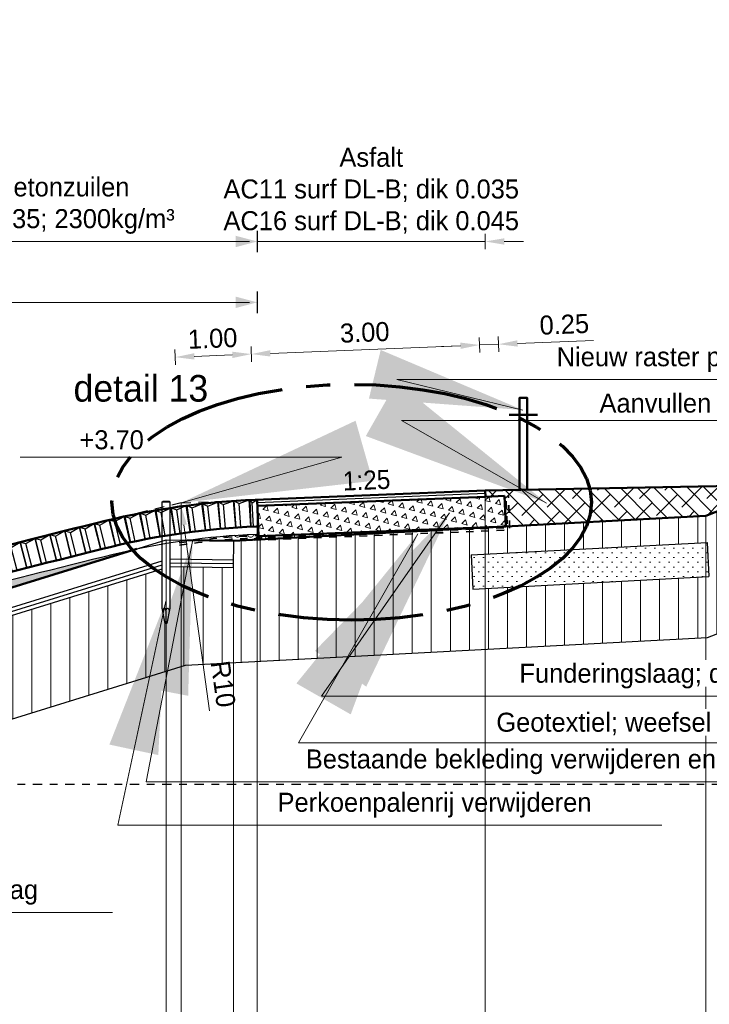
# Model space of a CAD drawing. Header units: metres. Extents: x 132 to 905, y -50 to 63.
# Tile 66 of 86: x 742 to 751, y -42 to -29. Entities that reach past the tile are written whole.
import ezdxf
from ezdxf.enums import TextEntityAlignment as Align

# ---------------------------------------------------------------- set-up
doc = ezdxf.new("R2010")
doc.units = ezdxf.units.M
doc.header["$LTSCALE"] = 0.1
for name, pattern in [('CENTER2', [28.574999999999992, 19.05, -3.174999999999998, 3.174999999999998, -3.174999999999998]), ('geotextiel', [0.2, -0.1, 0.1]), ('HIDDEN', [9.524999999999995, 6.349999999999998, -3.174999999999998]), ('NAP', [20, 12.5, -2.5, 2.5, -2.5])]:
    doc.linetypes.add(name, pattern=pattern)
for name, color, linetype, lineweight in [('DP-BS-arcering_klei', 253, 'Continuous', 0), ('DP-BS-arcering_zand', 251, 'Continuous', 0), ('DP-BS-basalt 025', 253, 'basalt25', 13), ('DP-BS-Matenbalk_verlenglijnen', 253, 'Continuous', 0), ('DP-BS-profiel', 2, 'Continuous', 25), ('DP-NAP-lijn', 6, 'NAP', 25), ('DP-NW-arcering_betonzuilen', 6, 'Continuous', 25), ('DP-NW-arcering_funderingslaag', 211, 'Continuous', 13), ('DP-NW-arcering_klei', 1, 'Continuous', 18), ('DP-NW-arcering_waterremmende_onderlaag', 7, 'Continuous', 18), ('DP-NW-Geotextiel', 3, 'geotextiel', 35), ('DP-NW-Geotextiel_detail', 150, 'geotextiel', 35), ('DP-NW-Matenbalk_verlenglijnen', 135, 'Continuous', 0), ('DP-NW-Profiel', 4, 'Continuous', 50), ('DP-NW-Uitvullaag', 1, 'Uitvullaag', 18), ('DP-Waterlijn_tekst', 7, 'Continuous', 35), ('maatvoering-lin', 7, 'Continuous', 20), ('Plts-Detail', 5, 'CENTER2', 70), ('TL-2.5mm Tekst', 7, 'Continuous', 25)]:
    doc.layers.add(name, color=color, linetype=linetype, lineweight=lineweight)
for name, color, linetype in [('DP-BS-SCHEIDINGSLIJN-TALUDBEKL', 255, 'Continuous'), ('DP-BS-TUSSENBERM', 1, 'Continuous'), ('DP-Matenbalk_bestaandehoogten', 6, 'Continuous'), ('DP-NW-Maatvoering', 7, 'Continuous')]:
    doc.layers.add(name, color=color, linetype=linetype)
doc.layers.add('DP-NW-arcrand', color=142, linetype='Continuous', plot=False)
doc.styles.add('GM25mm', font='StagCAD.ttf', dxfattribs={"width": 0.96, "height": 2.5})
doc.styles.add('Ontwnota-dwp-Bruinissepolder tot Grevelingendam$0$StagCAD', font='StagCAD.ttf')
doc.styles.add('StagCAD', font='StagCAD.ttf')
doc.linetypes.add('basalt25', pattern='A,0,-0.25,[57,BASALT25.shx,S=0.004,R=0,X=0,Y=0],-0.25', length=0.5)
doc.linetypes.add('Uitvullaag', pattern='A,0,-0.005,[191,UITVULLAAG.shx,S=0.006999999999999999,R=0,X=0,Y=0],-0.5', length=0.505)
doc.dimstyles.new('GM-maatvoering', dxfattribs={"dimtxt": 2.5, "dimasz": 2.5, "dimexe": 1, "dimexo": 0, "dimgap": 1, "dimtad": 1, "dimrnd": 0.001, "dimzin": 1, "dimdsep": 46, "dimtxsty": 'StagCAD', "dimcen": 0.09, "dimclrd": 1, "dimclre": 1, "dimclrt": 7, "dimazin": 0, "dimtfac": 1, "dimtix": 1, "dimtmove": 0, "dimatfit": 3, "dimfxl": 1, "dimfxlon": 1, "dimtvp": 0.8299999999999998, "dimtolj": 1, "dimtzin": 0, "dimlwd": 15, "dimlwe": 15, "dimarcsym": 0})
doc.dimstyles.new('Ontwnota-dwp-Bruinissepolder tot Grevelingendam$0$GM-maatvoering', dxfattribs={"dimtxt": 2.5, "dimasz": 1, "dimexe": 0, "dimexo": 0, "dimgap": 1, "dimtad": 1, "dimrnd": 0.001, "dimzin": 1, "dimdsep": 46, "dimtxsty": 'Ontwnota-dwp-Bruinissepolder tot Grevelingendam$0$StagCAD', "dimblk1": 'Ontwnota-dwp-Bruinissepolder tot Grevelingendam$0$DIM_PIJL', "dimblk2": 'Ontwnota-dwp-Bruinissepolder tot Grevelingendam$0$DIM_PIJL', "dimsah": 1, "dimcen": 0.09, "dimse1": 1, "dimse2": 1, "dimclrd": 1, "dimclre": 1, "dimclrt": 7, "dimazin": 0, "dimtfac": 1, "dimtix": 1, "dimtmove": 0, "dimatfit": 3, "dimldrblk": 'Ontwnota-dwp-Bruinissepolder tot Grevelingendam$0$RAD_PIJL', "dimfxl": 1, "dimtvp": 0.8299999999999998, "dimtolj": 1, "dimtzin": 0, "dimlwd": 15, "dimarcsym": 0})
doc.dimstyles.new('Ontwnota-dwp-Bruinissepolder tot Grevelingendam$0$leader 1_100', dxfattribs={"dimscale": 0.1, "dimtxt": 2.5, "dimasz": 2, "dimexe": 0, "dimexo": 0, "dimgap": 1, "dimtad": 1, "dimrnd": 0.001, "dimzin": 1, "dimdsep": 46, "dimtxsty": 'Ontwnota-dwp-Bruinissepolder tot Grevelingendam$0$StagCAD', "dimblk": 'Ontwnota-dwp-Bruinissepolder tot Grevelingendam$0$RAD_PIJL', "dimcen": 0.09, "dimse1": 1, "dimse2": 1, "dimclrd": 1, "dimclre": 1, "dimclrt": 7, "dimazin": 0, "dimtfac": 1, "dimtix": 1, "dimtmove": 0, "dimatfit": 0, "dimfxl": 1, "dimtvp": 0.8299999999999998, "dimtolj": 1, "dimtzin": 0, "dimlwd": 15, "dimarcsym": 0})

# ---------------------------------------------------------------- blocks, each defined once
blk = doc.blocks.new('*D183')
at = {"layer": 'Defpoints', "color": 0, "transparency": 16777216}
for p in [(745.4166232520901, -33.17930988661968), (744.4940032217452, -35.1338011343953), (745.493204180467, -35.09383309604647)]:
    blk.add_point(p, dxfattribs=at)
at = {"layer": 'DP-NW-Maatvoering', "color": 1, "lineweight": 15, "transparency": 16777216}
for p, q in [((744.421419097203, -33.31919802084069), (744.4134254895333, -33.11935782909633)), ((745.4206200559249, -33.27922998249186), (745.4126264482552, -33.07938979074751)), ((744.6672225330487, -33.2092859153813), (745.1668230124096, -33.18930189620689))]:
    blk.add_line(p, q, dxfattribs=at)
at = {"layer": 'DP-NW-Maatvoering', "color": 1, "transparency": 16777216}
for points in [[(744.6655571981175, -33.16765254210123), (744.66888786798, -33.25091928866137), (744.4174222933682, -33.21927792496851)], [(745.1651576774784, -33.14766852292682), (745.1684883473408, -33.23093526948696), (745.4166232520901, -33.17930988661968)]]:
    blk.add_solid(points, dxfattribs=at)
at = {"layer": 'DP-NW-Maatvoering', "color": 7, "transparency": 16777216, "insert": (744.9080299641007, -32.97447369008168), "char_height": 0.25, "attachment_point": 5, "rotation": 2.2906100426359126, "style": 'StagCAD'}
blk.add_mtext('\\A1;1.00', dxfattribs=at)
blk = doc.blocks.new('*D184')
at = {"layer": 'Defpoints', "color": 0, "transparency": 16777216}
for p in [(748.4142261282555, -33.05940577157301), (748.4908070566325, -34.97392898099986), (745.4932041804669, -35.09383309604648)]:
    blk.add_point(p, dxfattribs=at)
at = {"layer": 'DP-NW-Maatvoering', "color": 1, "lineweight": 15, "transparency": 16777216}
for p, q in [((748.4182229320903, -33.1593258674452), (748.4102293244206, -32.95948567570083)), ((745.4206200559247, -33.27922998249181), (745.412626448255, -33.07938979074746)), ((745.6664234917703, -33.16931787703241), (748.164425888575, -33.06939778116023))]:
    blk.add_line(p, q, dxfattribs=at)
at = {"layer": 'DP-NW-Maatvoering', "color": 1, "transparency": 16777216}
for points in [[(745.6647581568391, -33.12768450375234), (745.6680888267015, -33.21095125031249), (745.4166232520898, -33.17930988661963)], [(748.1627605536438, -33.02776440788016), (748.1660912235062, -33.11103115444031), (748.4142261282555, -33.05940577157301)]]:
    blk.add_solid(points, dxfattribs=at)
at = {"layer": 'DP-NW-Maatvoering', "color": 7, "transparency": 16777216, "insert": (746.9064318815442, -32.89453761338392), "char_height": 0.25, "attachment_point": 5, "rotation": 2.290610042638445, "style": 'StagCAD'}
blk.add_mtext('\\A1;3.00', dxfattribs=at)
blk = doc.blocks.new('*D185')
at = {"layer": 'Defpoints', "color": 0, "transparency": 16777216}
for p in [(748.6640263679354, -33.04941376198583), (748.4940044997, -35.05386505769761), (748.7438047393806, -35.04387304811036)]:
    blk.add_point(p, dxfattribs=at)
at = {"layer": 'DP-NW-Maatvoering', "color": 1, "lineweight": 15, "transparency": 16777216}
for p, q in [((748.4182229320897, -33.15932586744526), (748.4102293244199, -32.9594856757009)), ((748.6680231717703, -33.14933385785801), (748.6600295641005, -32.94949366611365)), ((748.1644258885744, -33.06939778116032), (747.914625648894, -33.07938979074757)), ((748.4142261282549, -33.05940577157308), (748.6640263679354, -33.04941376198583)), ((748.9138266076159, -33.03942175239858), (749.913027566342, -32.99945371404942))]:
    blk.add_line(p, q, dxfattribs=at)
at = {"layer": 'DP-NW-Maatvoering', "color": 1, "transparency": 16777216}
for points in [[(748.9121612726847, -32.9977883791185), (748.9154919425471, -33.08105512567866), (748.6640263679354, -33.04941376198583)], [(748.1627605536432, -33.02776440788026), (748.1660912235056, -33.1110311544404), (748.4142261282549, -33.05940577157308)]]:
    blk.add_solid(points, dxfattribs=at)
at = {"layer": 'DP-NW-Maatvoering', "color": 7, "transparency": 16777216, "insert": (749.5293343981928, -32.78962151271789), "char_height": 0.25, "attachment_point": 5, "rotation": 2.290610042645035, "style": 'StagCAD'}
blk.add_mtext('\\A1;0.25', dxfattribs=at)
blk = doc.blocks.new('*D123')
at = {"layer": 'Defpoints', "color": 0, "transparency": 16777216}
for p in [(748.4908070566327, -31.69903825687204), (748.4908070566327, -34.9739289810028), (745.4932041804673, -35.09383309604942)]:
    blk.add_point(p, dxfattribs=at)
at = {"layer": 'DP-NW-Maatvoering', "color": 1, "lineweight": 15, "transparency": 16777216}
for p, q in [((745.2432041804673, -31.69903825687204), (744.9932041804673, -31.69903825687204)), ((745.4932041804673, -31.79903825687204), (745.4932041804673, -31.59903825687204)), ((745.4932041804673, -31.69903825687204), (748.4908070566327, -31.69903825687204)), ((748.4908070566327, -31.79903825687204), (748.4908070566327, -31.59903825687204)), ((748.7408070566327, -31.69903825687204), (748.9908070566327, -31.69903825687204))]:
    blk.add_line(p, q, dxfattribs=at)
at = {"layer": 'DP-NW-Maatvoering', "color": 1, "transparency": 16777216}
for points in [[(745.2432041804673, -31.65737159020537), (745.2432041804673, -31.74070492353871), (745.4932041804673, -31.69903825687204)], [(748.7408070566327, -31.65737159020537), (748.7408070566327, -31.74070492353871), (748.4908070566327, -31.69903825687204)]]:
    blk.add_solid(points, dxfattribs=at)
at = {"layer": 'DP-NW-Maatvoering', "color": 7, "transparency": 16777216, "insert": (746.9920056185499, -31.03237159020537), "char_height": 0.25, "attachment_point": 5, "style": 'StagCAD'}
blk.add_mtext('\\A1;Asfalt\\PAC11 surf DL-B; dik 0.035\\PAC16 surf DL-B; dik 0.045', dxfattribs=at)
blk = doc.blocks.new('Ontwnota-dwp-Bruinissepolder tot Grevelingendam$0$DIM_PIJL')
at = {"color": 1}
blk.add_line((0, 1.414213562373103), (0, -1.414213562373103), dxfattribs=at)
at = {"color": 1, "linetype": 'ByBlock'}
blk.add_solid([(-2.828427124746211, -0.75), (-2.828427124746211, 0.75), (0, 0)], dxfattribs=at)
blk = doc.blocks.new('*D124')
at = {"layer": 'Defpoints', "color": 0, "transparency": 16777216}
for p in [(745.4932041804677, -31.69903825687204), (745.4932041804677, -35.09383309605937), (740.3895719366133, -36.18380113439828)]:
    blk.add_point(p, dxfattribs=at)
at = {"layer": 'DP-NW-Maatvoering', "color": 1, "lineweight": 15, "transparency": 16777216}
blk.add_line((740.4895719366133, -31.69903825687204), (745.3932041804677, -31.69903825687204), dxfattribs=at)
at = {"layer": 'DP-NW-Maatvoering', "color": 1, "lineweight": 15, "transparency": 16777216, "xscale": 0.1, "yscale": 0.1, "zscale": 0.1, "rotation": 180}
blk.add_blockref('Ontwnota-dwp-Bruinissepolder tot Grevelingendam$0$DIM_PIJL', (740.3895719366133, -31.69903825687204), dxfattribs=at)
at = {"layer": 'DP-NW-Maatvoering', "color": 1, "lineweight": 15, "transparency": 16777216, "xscale": 0.1, "yscale": 0.1, "zscale": 0.1}
blk.add_blockref('Ontwnota-dwp-Bruinissepolder tot Grevelingendam$0$DIM_PIJL', (745.4932041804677, -31.69903825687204), dxfattribs=at)
at = {"layer": 'DP-NW-Maatvoering', "color": 7, "transparency": 16777216, "insert": (742.9413880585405, -31.2282049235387), "char_height": 0.25, "attachment_point": 5, "style": 'Ontwnota-dwp-Bruinissepolder tot Grevelingendam$0$StagCAD'}
blk.add_mtext('\\A1;Betonzuilen\\Pdik 0.35; 2300kg/m³', dxfattribs=at)
blk = doc.blocks.new('Ontwnota-dwp-Bruinissepolder tot Grevelingendam$0$RAD_PIJL')
at = {"color": 1, "linetype": 'Continuous'}
blk.add_solid([(-2.828427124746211, -0.75), (-2.828427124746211, 0.75), (0, 0)], dxfattribs=at)
blk = doc.blocks.new('*D127')
at = {"layer": 'Defpoints', "color": 0, "transparency": 16777216}
for p in [(745.4932041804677, -32.49903825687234), (745.4932041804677, -35.09383309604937), (728.5140032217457, -39.83380113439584)]:
    blk.add_point(p, dxfattribs=at)
at = {"layer": 'DP-NW-Maatvoering', "color": 1, "lineweight": 15, "transparency": 16777216}
blk.add_line((728.6140032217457, -32.49903825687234), (745.3932041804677, -32.49903825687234), dxfattribs=at)
at = {"layer": 'DP-NW-Maatvoering', "color": 1, "lineweight": 15, "transparency": 16777216, "xscale": 0.1, "yscale": 0.1, "zscale": 0.1, "rotation": 180}
blk.add_blockref('Ontwnota-dwp-Bruinissepolder tot Grevelingendam$0$DIM_PIJL', (728.5140032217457, -32.49903825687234), dxfattribs=at)
at = {"layer": 'DP-NW-Maatvoering', "color": 1, "lineweight": 15, "transparency": 16777216, "xscale": 0.1, "yscale": 0.1, "zscale": 0.1}
blk.add_blockref('Ontwnota-dwp-Bruinissepolder tot Grevelingendam$0$DIM_PIJL', (745.4932041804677, -32.49903825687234), dxfattribs=at)
at = {"layer": 'DP-NW-Maatvoering', "color": 7, "transparency": 16777216, "insert": (737.0036037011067, -32.23653825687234), "char_height": 0.25, "attachment_point": 5, "style": 'Ontwnota-dwp-Bruinissepolder tot Grevelingendam$0$StagCAD'}
blk.add_mtext('\\A1;Inwassen met steenslag 4/32mm', dxfattribs=at)
blk = doc.blocks.new('*U50')
at = {"layer": 'DP-NAP-lijn'}
blk.add_line((0, 0), (422.3512536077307, 0), dxfattribs=at)
at = {"layer": 'DP-NAP-lijn', "style": 'StagCAD'}
blk.add_attdef('NAPLIJN', (6.246522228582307, 0.9999999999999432), '', height=2.5, dxfattribs=at)
at = {"layer": 'DP-Waterlijn_tekst', "style": 'StagCAD'}
blk.add_attdef('WP', text='', height=2.5, dxfattribs=at).set_placement((11.17347716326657, 16.00000000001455), align=Align.BOTTOM_CENTER)
blk = doc.blocks.new('dp793')
at = {"layer": 'DP-BS-arcering_klei'}
h = blk.add_hatch(dxfattribs=at)
h.set_pattern_fill('_USER', color=251, scale=0.25, angle=90, pattern_type=0)
h.set_pattern_definition([(90, (-717.4686359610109, 14.83380113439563), (-0.25, 0), [])])
h.paths.add_polyline_path([(33.94037555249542, -22.0721503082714), (40.21111981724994, -19.63463693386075), (42.23512536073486, -20.55670599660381), (42.23512536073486, -18.9083835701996), (40.73407466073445, -18.22455519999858), (39.7760740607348, -18.19440659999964), (33.91921536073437, -20.47103769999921), (27.71388116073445, -20.79879189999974), (27.7089325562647, -21.14875691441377), (26.87721576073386, -21.13699620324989), (26.87721576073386, -21.68625419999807), (26.83721576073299, -21.8862541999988), (26.81721576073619, -21.8862541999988), (26.77721576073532, -21.68625419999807), (26.77721576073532, -21.16810077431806), (18.970253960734, -23.58392676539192), (18.970253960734, -24.45097012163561), (19.35455359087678, -24.82582603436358), (27.08281345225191, -22.43435397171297)])
h.paths.add_polyline_path([(30.83500887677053, -20.98442761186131), (33.93767597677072, -20.82055051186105), (33.96141105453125, -21.26992412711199), (30.85874395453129, -21.43380122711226)], flags=16)
at = {"layer": 'DP-BS-arcering_zand'}
h = blk.add_hatch(dxfattribs=at)
h.set_pattern_fill('CUNETZAND', color=256, pattern_type=2)
h.set_pattern_definition([(0, (-492.4686359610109, 14.83380113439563), (0.0625, 0.0625), [0, -0.125])])
h.paths.add_polyline_path([(30.83500887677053, -20.98442761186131), (30.85874395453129, -21.43380122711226), (33.96141105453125, -21.26992412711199), (33.93767597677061, -20.82055051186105)])
at = {"layer": 'DP-BS-basalt 025', "ltscale": 10}
blk.add_lwpolyline([(18.92025396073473, -23.23302469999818), (26.82721576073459, -20.78625419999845)], dxfattribs=at)
at = {"layer": 'DP-BS-Matenbalk_verlenglijnen'}
for p, q in [((33.91921536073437, -20.47103769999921), (33.91921536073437, -31.09999999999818)), ((26.82721576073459, -20.78625419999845), (26.82721576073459, -31.09999999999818)), ((27.71388116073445, -20.79879189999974), (27.71388116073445, -31.09999999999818))]:
    blk.add_line(p, q, dxfattribs=at)
at = {"layer": 'DP-BS-profiel', "color": 1}
for p, q in [((33.91921536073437, -20.47103769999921), (39.7760740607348, -18.19440659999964)), ((33.94037555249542, -22.07215030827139), (40.21111981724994, -19.63463693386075)), ((26.77721576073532, -20.28625419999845), (26.87721576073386, -20.28625419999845)), ((27.71388116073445, -20.79879189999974), (33.91921536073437, -20.47103769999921)), ((18.92025396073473, -23.23302469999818), (26.82721576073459, -20.78625419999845)), ((26.82721576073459, -20.78625419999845), (27.71388116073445, -20.79879189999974)), ((27.71388116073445, -20.79879189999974), (27.7089325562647, -21.14875691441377)), ((30.83500887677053, -20.98442761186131), (33.93767597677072, -20.82055051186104)), ((33.93767597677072, -20.82055051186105), (33.96141105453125, -21.26992412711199)), ((18.970253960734, -23.47924838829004), (26.77721576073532, -21.06342239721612)), ((26.87721576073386, -21.03698620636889), (27.71034644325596, -21.04876691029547)), ((30.83500887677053, -20.98442761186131), (30.85874395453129, -21.43380122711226)), ((18.970253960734, -23.58392676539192), (26.77721576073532, -21.16810077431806)), ((26.87721576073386, -21.13699620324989), (27.7089325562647, -21.14875691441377)), ((30.85874395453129, -21.43380122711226), (33.96141105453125, -21.26992412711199)), ((26.82721576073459, -21.8862541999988), (26.82721576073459, -21.72625394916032)), ((27.08281345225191, -22.43435397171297), (33.94037555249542, -22.0721503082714)), ((19.35455359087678, -24.82582603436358), (27.08281345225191, -22.43435397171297))]:
    blk.add_line(p, q, dxfattribs=at)
at = {"layer": 'DP-BS-profiel', "color": 8}
for p, q in [((26.87721576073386, -21.08699120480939), (27.70963949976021, -21.09876191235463)), ((18.970253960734, -23.53158757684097), (26.77721576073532, -21.1157615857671))]:
    blk.add_line(p, q, dxfattribs=at)
at = {"layer": 'DP-BS-profiel', "color": 1}
blk.add_lwpolyline([(26.77721576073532, -21.68625419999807), (26.77721576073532, -20.28625419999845), (26.78721576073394, -20.27625419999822), (26.86721576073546, -20.27625419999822), (26.87721576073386, -20.28625419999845), (26.87721576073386, -21.68625419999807), (26.83721576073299, -21.8862541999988), (26.81721576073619, -21.8862541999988)], close=True, dxfattribs=at)
blk.add_ellipse((26.80621576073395, -21.72625419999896), major_axis=(0, 0.0399999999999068), ratio=0.5250000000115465, start_param=4.712388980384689, end_param=7.853981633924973, dxfattribs=at)
at = {"layer": 'DP-BS-profiel', "color": 1, "extrusion": (0, 0, -1)}
blk.add_ellipse((26.84821576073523, -21.72625419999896), major_axis=(0, 0.0399999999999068), ratio=0.5250000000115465, start_param=4.712388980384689, end_param=7.853981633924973, dxfattribs=at)
at = {"layer": 'DP-BS-SCHEIDINGSLIJN-TALUDBEKL'}
blk.add_point((27.71388116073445, -20.79879189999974), dxfattribs=at)
at = {"layer": 'DP-BS-TUSSENBERM'}
blk.add_point((33.91921536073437, -20.47103769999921), dxfattribs=at)
at = {"layer": 'DP-Matenbalk_bestaandehoogten'}
for points in [[(26.82721576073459, -20.28625419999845, 0), (26.82721576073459, -20.28625419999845, 0)], [(33.91921536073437, -20.47103769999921, 0), (33.91921536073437, -20.47103769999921, 0)], [(27.71388116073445, -20.79879189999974, 0), (27.71388116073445, -20.79879189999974, 0)]]:
    blk.add_polyline3d(points, dxfattribs=at)
at = {"layer": 'DP-NAP-lijn', "ltscale": 4, "xscale": 0.0999999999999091, "yscale": 0.0999999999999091, "zscale": 0.0999999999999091}
blk.add_blockref('*U50', (0, -24.00000000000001), dxfattribs=at)
blk = doc.blocks.new('*D129')
at = {"layer": 'Defpoints', "color": 0, "transparency": 16777216}
for p in [(744.4940032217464, -35.17755218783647), (745.8690803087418, -45.08255915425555)]:
    blk.add_point(p, dxfattribs=at)
at = {"layer": 'maatvoering-lin', "color": 1, "lineweight": 15, "transparency": 16777216}
blk.add_line((744.8675642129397, -37.86840076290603), (744.5283801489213, -35.42517736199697), dxfattribs=at)
at = {"layer": 'maatvoering-lin', "color": 1, "transparency": 16777216}
blk.add_solid([(744.5696510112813, -35.41944787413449), (744.4871092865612, -35.43090684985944), (744.4940032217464, -35.17755218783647)], dxfattribs=at)
at = {"layer": 'maatvoering-lin', "color": 7, "transparency": 16777216, "insert": (745.0457368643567, -37.51554880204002), "char_height": 0.25, "attachment_point": 5, "rotation": 277.9036536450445, "style": 'StagCAD'}
blk.add_mtext('\\A1;R10', dxfattribs=at)
blk = doc.blocks.new('BTZL-35-20')
blk.add_line((0.0666666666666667, 0), (0.0666666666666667, 0.312))
blk.add_lwpolyline([(0, 0), (0.2, 0), (0.2, 0.35), (0, 0.35), (0, 0)], close=True)
blk.add_lwpolyline([(0, 0.35), (0.0666666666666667, 0.312), (0.2, 0.35)])
blk = doc.blocks.new('*D162')
at = {"layer": 'Defpoints', "color": 0, "transparency": 16777216}
for p in [(744.4940032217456, -38.83380113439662), (756.5743480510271, -38.83380113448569), (756.5743480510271, -49.19511242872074)]:
    blk.add_point(p, dxfattribs=at)
at = {"layer": 'maatvoering-lin', "color": 1, "lineweight": 15, "transparency": 16777216}
for p, q in [((744.4940032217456, -49.09511242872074), (744.4940032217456, -49.29511242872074)), ((756.5743480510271, -49.09511242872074), (756.5743480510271, -49.29511242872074)), ((744.7440032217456, -49.19511242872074), (756.3243480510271, -49.19511242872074))]:
    blk.add_line(p, q, dxfattribs=at)
at = {"layer": 'maatvoering-lin', "color": 1, "transparency": 16777216}
for points in [[(744.7440032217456, -49.15344576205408), (744.7440032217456, -49.2367790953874), (744.4940032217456, -49.19511242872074)], [(756.3243480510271, -49.15344576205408), (756.3243480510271, -49.2367790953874), (756.5743480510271, -49.19511242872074)]]:
    blk.add_solid(points, dxfattribs=at)
at = {"layer": 'maatvoering-lin', "color": 7, "transparency": 16777216, "insert": (750.5341756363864, -48.97011242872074), "char_height": 0.25, "attachment_point": 5, "style": 'StagCAD'}
blk.add_mtext('\\A1;Variabel', dxfattribs=at)
blk = doc.blocks.new('*U68')
at = {"color": 0}
blk.add_line((-0.1850000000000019, 0.975), (0.1849999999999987, 0.975), dxfattribs=at)
blk.add_lwpolyline([(-0.05, 0), (-0.05, 1.199999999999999), (0.05, 1.199999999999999), (0.05, 0)], dxfattribs=at)

msp = doc.modelspace()

# ---------------------------------------------------------------- hatches: boundary and pattern name
at = {"layer": 'DP-NW-arcering_funderingslaag'}
h = msp.add_hatch(dxfattribs=at)
h.set_pattern_fill('TRIANG', color=256, scale=0.15, angle=45)
h.set_pattern_definition([(104.9999999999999, (289.5180820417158, 3.553e-13), (-0.1380066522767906, 0.0369787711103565), [0.0714375, -0.0714375]), (165, (289.5180820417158, 3.553e-13), (-0.1010278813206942, -0.101027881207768), [0.0714375, -0.0714375]), (45, (289.4490787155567, 0.0184893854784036), (-0.0369787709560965, 0.1380066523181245), [0.0714375, -0.0714375])])
h.paths.add_polyline_path([(745.496401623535, -35.17376917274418), (745.5123888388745, -35.57344955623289), (745.4683421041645, -35.61749629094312), (748.7597919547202, -35.44355343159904), (748.7438047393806, -35.04387304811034), (748.4940044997, -35.05386505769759)])
at = {"layer": 'DP-NW-arcering_klei', "linetype": 'Continuous'}
h = msp.add_hatch(dxfattribs=at)
h.set_pattern_fill('KLEI_AANVULLEN', color=256, scale=0.5, angle=90.00000000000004, pattern_type=2)
h.set_pattern_definition([(135, (289.518082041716, 4.121e-13), (-0.110485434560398, -0.1104854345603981), []), (225, (289.518082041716, 4.121e-13), (-0.1104854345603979, -0.3314563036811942), [0.390625, -0.234375])])
h.paths.add_polyline_path([(748.4908070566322, -34.97392898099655), (748.4940044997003, -35.05386505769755), (748.7438047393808, -35.04387304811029), (748.7597969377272, -35.44364777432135), (751.3878513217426, -35.30483883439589), (752.4424707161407, -34.89489564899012)])
at = {"layer": 'DP-NW-arcering_waterremmende_onderlaag'}
h = msp.add_hatch(dxfattribs=at)
h.set_pattern_fill('GWI_ZANDGRIND', color=256, scale=0.3, pattern_type=2)
h.set_pattern_definition([(0, (-0.5, 0), (0, 0.075), [0, -0.0866025]), (0, (-0.5100482, -0.0375), (0.0866025, 0.15), [0.0200964, -0.1531086]), (30, (-0.4899518, -0.0375), (0.0866025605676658, 0.1499999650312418), [0.0200964, -0.2799036]), (59.99999999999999, (-0.4725482, -0.0274518), (-0.0866025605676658, 0.1499999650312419), [0.0200964, -0.1531086]), (90, (-0.4625, -0.0100482), (-0.0866025, 0.15), [0.0200964, -0.2799036]), (119.9999999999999, (-0.4625, 0.0100482), (-0.1732050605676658, -3.49687581e-08), [0.0200964, -0.1531085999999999]), (150, (-0.4725482, 0.0274518), (-0.1732050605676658, 3.49687581e-08), [0.0200964, -0.2799036]), (180, (-0.4899518, 0.0375), (-0.0866025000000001, -0.15), [0.0200964, -0.1531086]), (210, (-0.5100482, 0.0375), (-0.0866025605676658, -0.1499999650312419), [0.0200964, -0.2799036]), (240, (-0.5274518, 0.0274518), (0.0866025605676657, -0.1499999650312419), [0.0200964, -0.1531086]), (270, (-0.5375, 0.0100482), (0.0866025, -0.15), [0.0200964, -0.2799036]), (300.0000000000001, (-0.5375, -0.0100482), (0.1732050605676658, 3.49687582e-08), [0.0200964, -0.1531086]), (329.9999999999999, (-0.5274518, -0.0274518), (0.1732050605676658, -3.49687582e-08), [0.0200964, -0.2799036])])
edge = h.paths.add_edge_path()
edge.add_arc((745.8662398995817, -45.10311156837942), 9.566225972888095, 92.12701837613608, 97.99352786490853)
edge.add_line((744.535948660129, -35.62983311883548), (744.6825171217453, -35.63259303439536))
edge.add_line((744.6825171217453, -35.63259303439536), (745.4929361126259, -35.58978821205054))
edge.add_line((745.4929361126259, -35.58978821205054), (745.5123888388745, -35.57344955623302))
edge.add_line((745.5123888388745, -35.57344955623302), (745.5111899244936, -35.54347669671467))
h = msp.add_hatch(dxfattribs=at)
h.set_pattern_fill('GWI_ZANDGRIND', color=256, scale=0.3, pattern_type=2)
h.set_pattern_definition([(0, (44.54971207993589, -3.883380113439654), (0, 0.075), [0, -0.0866025]), (0, (44.53966387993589, -3.920880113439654), (0.0866025, 0.15), [0.0200964, -0.1531086]), (30, (44.55976027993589, -3.920880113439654), (0.0866025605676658, 0.1499999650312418), [0.0200964, -0.2799036]), (59.99999999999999, (44.57716387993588, -3.910831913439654), (-0.0866025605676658, 0.1499999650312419), [0.0200964, -0.1531086]), (90, (44.58721207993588, -3.893428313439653), (-0.0866025, 0.15), [0.0200964, -0.2799036]), (119.9999999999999, (44.58721207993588, -3.873331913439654), (-0.1732050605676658, -3.49687581e-08), [0.0200964, -0.1531086]), (150, (44.57716387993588, -3.855928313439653), (-0.1732050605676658, 3.49687581e-08), [0.0200964, -0.2799036]), (180, (44.55976027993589, -3.845880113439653), (-0.0866025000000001, -0.15), [0.0200964, -0.1531086]), (210, (44.53966387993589, -3.845880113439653), (-0.0866025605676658, -0.1499999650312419), [0.0200964, -0.2799036]), (240, (44.52226027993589, -3.855928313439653), (0.0866025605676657, -0.1499999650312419), [0.0200964, -0.1531086]), (270, (44.51221207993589, -3.873331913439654), (0.0866025, -0.15), [0.0200964, -0.2799036]), (300.0000000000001, (44.51221207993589, -3.893428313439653), (0.1732050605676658, 3.49687582e-08), [0.0200964, -0.1531086]), (329.9999999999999, (44.52226027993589, -3.910831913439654), (0.1732050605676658, -3.49687582e-08), [0.0200964, -0.2799036])])
edge = h.paths.add_edge_path()
edge.add_line((728.5690032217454, -40.31837689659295), (728.5690032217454, -40.4338011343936))
edge.add_line((728.5690032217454, -40.4338011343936), (728.5490032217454, -40.4338011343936))
edge.add_line((728.5490032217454, -40.4338011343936), (728.5490032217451, -40.97548793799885))
edge.add_line((728.5490032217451, -40.97548793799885), (729.2323384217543, -40.97548793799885))
edge.add_line((729.2323384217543, -40.97548793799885), (729.2323384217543, -40.26276425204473))
edge.add_line((729.2323384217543, -40.26276425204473), (729.2823384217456, -40.2627642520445))
edge.add_line((729.2823384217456, -40.2627642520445), (732.6330800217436, -39.28838043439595))
edge.add_line((732.6330800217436, -39.28838043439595), (736.3888899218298, -38.06682583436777))
edge.add_line((736.3888899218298, -38.06682583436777), (743.9134675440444, -35.73838224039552))
edge.add_arc((764.4583360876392, -122.3759456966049), 89.04021015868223, 103.3404642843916, 106.4464790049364)
edge.add_arc((848.0130438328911, -406.7758724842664), 385.4599693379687, 106.3895265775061, 106.7212889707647)
edge.add_line((737.1098925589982, -37.61482497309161), (737.0955067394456, -37.56693919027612))
edge.add_arc((848.0130426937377, -406.7758686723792), 385.5099653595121, 106.7212889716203, 108.0277719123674)
edge.add_line((728.7062104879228, -40.19189032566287), (728.7062104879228, -40.31837689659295))
edge.add_line((728.7062104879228, -40.31837689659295), (728.5690032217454, -40.31837689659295))

# ---------------------------------------------------------------- linework, layer by layer
at = {"layer": 'DP-NW-arcrand'}
msp.add_lwpolyline([(737.1098925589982, -37.61482497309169, -0.0014475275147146), (739.2492212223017, -36.97887566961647, -0.0117296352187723), (743.6023595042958, -35.80874772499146, -0.04983025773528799), (745.482699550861, -35.54461634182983), (745.5111900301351, -35.5434766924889)], format="xyb", dxfattribs=at)
at = {"layer": 'DP-NW-Geotextiel', "ltscale": 10, "flags": 128}
msp.add_lwpolyline([(744.4730764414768, -35.68977782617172, -0.0261904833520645), (745.463150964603, -35.59546772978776), (745.4644271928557, -35.62540800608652), (748.8117504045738, -35.49151507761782), (748.793764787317, -35.04187464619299)], format="xyb", dxfattribs=at)
at = {"layer": 'DP-NW-Geotextiel_detail', "ltscale": 10, "flags": 128}
msp.add_lwpolyline([(744.4686722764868, -35.66010286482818, -0.0269780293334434), (745.4918481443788, -35.56426450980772), (745.493125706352, -35.59423607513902), (748.7805753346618, -35.46273809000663), (748.7637887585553, -35.04307368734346)], format="xyb", dxfattribs=at)
at = {"layer": 'DP-NW-Maatvoering', "color": 1, "linetype": 'HIDDEN', "ltscale": 0.2}
for p, q in [((744.4940032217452, -35.13380113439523), (743.4957711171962, -35.37155335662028)), ((744.4940032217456, -35.13380113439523), (745.464713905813, -35.09497591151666))]:
    msp.add_line(p, q, dxfattribs=at)
at = {"layer": 'DP-NW-Matenbalk_verlenglijnen'}
for p, q in [((748.4908070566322, -34.9739289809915), (748.4908070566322, -48.33380113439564)), ((744.4940032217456, -35.13380113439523), (744.4940032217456, -48.33380113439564)), ((745.4932041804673, -35.09383309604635), (745.4932041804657, -48.33380113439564))]:
    msp.add_line(p, q, dxfattribs=at)
at = {"layer": 'DP-NW-Profiel'}
for p, q in [((748.4908099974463, -34.97392886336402), (752.442470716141, -34.89489564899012)), ((751.3878513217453, -35.30483883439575), (752.442470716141, -34.89489564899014)), ((745.496401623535, -35.17376917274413), (748.4940044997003, -35.05386505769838)), ((748.4940044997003, -35.05386505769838), (748.4908070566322, -34.9739289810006)), ((748.4940044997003, -35.05386505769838), (748.7438047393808, -35.04387304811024)), ((748.7597919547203, -35.44355343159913), (748.7438047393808, -35.04387304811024)), ((745.5123888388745, -35.57344955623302), (745.4932041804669, -35.09383309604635)), ((748.7597969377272, -35.44364777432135), (751.3878513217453, -35.30483883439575)), ((745.5123888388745, -35.57344955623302), (748.7597919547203, -35.44355343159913)), ((745.4683421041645, -35.61749629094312), (745.512518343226, -35.5733200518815))]:
    msp.add_line(p, q, dxfattribs=at)
at = {"layer": 'DP-NW-Profiel', "color": 3, "lineweight": 30}
msp.add_line((745.4946030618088, -35.12880512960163), (748.4922059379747, -35.00890101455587), dxfattribs=at)
at = {"layer": 'DP-NW-Profiel'}
for points in [[(728.5140032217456, -39.83380113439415, -0.0071948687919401), (739.1222463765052, -36.5471611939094, -0.0117296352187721), (743.4957711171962, -35.37155335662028, -0.0498302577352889), (745.464713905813, -35.09497591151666), (748.4908070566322, -34.97392898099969)], [(737.0811209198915, -37.51905340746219, -0.0014475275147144), (739.2210045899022, -36.88293911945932, -0.0117296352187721), (743.5786731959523, -35.71159342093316, -0.0498302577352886), (745.4787027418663, -35.44469624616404), (745.5071931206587, -35.44355660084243)]]:
    msp.add_lwpolyline(points, format="xyb", dxfattribs=at)
for points in [[(744.5778431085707, -35.6240427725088), (745.1825171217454, -35.63259303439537), (748.7597969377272, -35.44364777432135)], [(736.3888899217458, -38.06682583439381), (743.9134675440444, -35.73838224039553)]]:
    msp.add_lwpolyline(points, dxfattribs=at)
at = {"layer": 'DP-NW-Uitvullaag', "ltscale": 4, "flags": 128}
msp.add_lwpolyline([(737.0811209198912, -37.51905340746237, -0.0014475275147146), (739.2210045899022, -36.88293911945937, -0.0117296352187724), (743.5786731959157, -35.71159342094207, -0.0498302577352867), (745.4787027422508, -35.44469624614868), (745.5071931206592, -35.44355660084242)], format="xyb", dxfattribs=at)
at = {"layer": 'Plts-Detail'}
msp.add_ellipse((746.7347164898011, -35.127355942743), major_axis=(3.149999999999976, 0), ratio=0.4920634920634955, dxfattribs=at)

# ---------------------------------------------------------------- block references
msp.add_blockref('dp793', (717.4686359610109, -14.83380113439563))
at = {"layer": 'DP-NW-arcering_betonzuilen'}
for p, rotation in [((744.4170246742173, -35.54614591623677), 8.626147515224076), ((744.6150589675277, -35.51819977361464), 7.438670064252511), ((744.8136298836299, -35.49436367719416), 6.251192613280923), ((745.0126521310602, -35.47464786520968), 5.063715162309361), ((745.2120402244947, -35.4590608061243), 3.876237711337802), ((743.6319507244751, -35.69876450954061), 13.37605731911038), ((743.8269907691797, -35.65451579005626), 12.1885798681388), ((744.0229059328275, -35.61431856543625), 11.0011024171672), ((744.2196120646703, -35.57819010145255), 9.813624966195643), ((743.0493571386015, -35.84223153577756), 14.02622866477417), ((743.2434443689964, -35.79396008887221), 13.90709504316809), ((743.4376315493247, -35.74609230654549), 13.78796142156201), ((742.6614858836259, -35.939984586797), 14.26449590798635), ((742.8553706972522, -35.89090643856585), 14.14536228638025), ((742.2740244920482, -36.03934976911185), 14.50276315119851), ((742.4677035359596, -35.98946576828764), 14.38362952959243)]:
    msp.add_blockref('BTZL-35-20', p, dxfattribs=dict(at, rotation=rotation))
at = {"layer": 'DP-NW-arcering_betonzuilen', "xscale": 0.4778528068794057, "rotation": 2.68876026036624}
msp.add_blockref('BTZL-35-20', (745.4117085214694, -35.4476091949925), dxfattribs=at)
at = {"layer": 'DP-NW-Profiel'}
msp.add_blockref('*U68', (748.9904104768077, -34.95394484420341), dxfattribs=at)

# ---------------------------------------------------------------- texts
at = {"layer": 'DP-NW-Maatvoering', "color": 7, "char_height": 0.25, "attachment_point": 7, "style": 'Ontwnota-dwp-Bruinissepolder tot Grevelingendam$0$StagCAD'}
for s, insert in [('\\A1;Nieuw raster plaatsen', (749.4286421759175, -33.41440186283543)), ('\\A1;\\PBestaande bekleding verwijderen en uitvullen', (746.1328414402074, -38.70102194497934)), ('\\A1;Perkoenpalenrij verwijderen', (745.7608344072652, -39.270257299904)), ('\\A1;Uitvullen met waterremmende onderlaag', (736.5937843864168, -40.41645123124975))]:
    msp.add_mtext(s, dxfattribs=dict(at, insert=insert))
at = {"layer": 'DP-NW-Maatvoering', "color": 7, "char_height": 0.25, "line_spacing_factor": 0.48, "style": 'StagCAD'}
for s, insert, attachment_point in [('\\A1;Aanvullen met klei', (749.9913481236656, -33.95153580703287), 7), ('\\A1;+3.70', (744.004185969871, -34.43378094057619), 9)]:
    msp.add_mtext(s, dxfattribs=dict(at, insert=insert, attachment_point=attachment_point))
at = {"layer": 'Plts-Detail', "lineweight": 40, "style": 'StagCAD'}
msp.add_text('detail 13', height=0.35, dxfattribs=at).set_placement((743.0804684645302, -33.90891482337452), align=Align.BOTTOM_LEFT)
at = {"layer": 'TL-2.5mm Tekst', "style": 'GM25mm', "width": 0.96}
msp.add_text('1:25', height=0.25, rotation=2.290610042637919, dxfattribs=at).set_placement((746.9389479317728, -35.03600334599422), align=Align.BOTTOM_CENTER)

# ---------------------------------------------------------------- dimensions: what is measured, and where the dimension line sits
at = {"layer": 'DP-NW-Maatvoering'}
dim = msp.add_linear_dim(base=(748.4908070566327, -31.69903825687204), p1=(745.4932041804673, -35.09383309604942), p2=(748.4908070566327, -34.9739289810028), text='Asfalt\\PAC11 surf DL-B; dik 0.035\\PAC16 surf DL-B; dik 0.045', dimstyle='GM-maatvoering', dxfattribs=at)
dim.commit()
dim.dimension.update_dxf_attribs({"geometry": '*D123', "text_midpoint": (746.9920056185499, -31.03237159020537)})
for base, p1, p2, text, picture, middle in [((745.4932041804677, -31.69903825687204), (740.3895719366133, -36.18380113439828), (745.4932041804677, -35.09383309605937), 'Betonzuilen\\Pdik 0.35; 2300kg/m³', '*D124', (742.9413880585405, -31.2282049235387)), ((745.4932041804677, -32.49903825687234), (728.5140032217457, -39.83380113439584), (745.4932041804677, -35.09383309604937), 'Inwassen met steenslag 4/32mm', '*D127', (737.0036037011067, -32.23653825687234))]:
    dim = msp.add_linear_dim(base=base, p1=p1, p2=p2, text=text, dimstyle='Ontwnota-dwp-Bruinissepolder tot Grevelingendam$0$GM-maatvoering', override={"dimscale": 0, "dimtix": 1, "dimtofl": 1, "dimtmove": 0, "dimatfit": 3}, dxfattribs=at)
    dim.commit()
    dim.dimension.update_dxf_attribs({"geometry": picture, "text_midpoint": middle})
for p1, p2, distance, picture, middle in [((745.4932041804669, -35.09383309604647), (748.4908070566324, -34.97392898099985), 1.9160542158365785, '*D184', (746.9064318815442, -32.89453761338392)), ((744.4940032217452, -35.13380113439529), (745.4932041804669, -35.09383309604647), 1.9160542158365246, '*D183', (744.9080299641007, -32.97447369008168))]:
    dim = msp.add_aligned_dim(p1=p1, p2=p2, distance=distance, dimstyle='GM-maatvoering', dxfattribs=at)
    dim.commit()
    dim.dimension.update_dxf_attribs({"geometry": picture, "text_midpoint": middle})
dim = msp.add_linear_dim(base=(748.6640263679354, -33.04941376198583), p1=(748.4940044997, -35.05386505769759), p2=(748.7438047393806, -35.04387304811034), angle=2.290610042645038, dimstyle='GM-maatvoering', dxfattribs=at)
dim.commit()
dim.dimension.update_dxf_attribs({"geometry": '*D185', "text_midpoint": (749.5383272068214, -33.01444172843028), "dimtype": 161})
at = {"layer": 'maatvoering-lin'}
dim = msp.add_radius_dim(center=(745.8690803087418, -45.08255915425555), mpoint=(744.4940032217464, -35.17755218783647), dimstyle='GM-maatvoering', override={"dimdec": 0}, dxfattribs=at)
dim.commit()
dim.dimension.update_dxf_attribs({"geometry": '*D129', "text_midpoint": (744.8228742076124, -37.54648803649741), "dimtype": 164})
dim = msp.add_linear_dim(base=(756.5743480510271, -49.19511242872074), p1=(744.4940032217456, -38.83380113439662), p2=(756.5743480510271, -38.83380113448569), text='Variabel', dimstyle='GM-maatvoering', dxfattribs=at)
dim.commit()
dim.dimension.update_dxf_attribs({"geometry": '*D162', "text_midpoint": (750.5341756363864, -48.97011242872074)})

# ---------------------------------------------------------------- leaders
at = {"layer": 'DP-NW-Maatvoering', "annotation_type": 0, "has_hookline": 1}
for points, dimstyle, override, hookline_direction, text_width in [([(748.9831753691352, -33.91406862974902), (747.3286421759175, -33.51440186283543), (749.3286421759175, -33.51440186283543)], 'Ontwnota-dwp-Bruinissepolder tot Grevelingendam$0$leader 1_100', {"dimscale": 0, "dimgap": 1, "dimtad": 1}, 0, 3.375), ([(749.2962067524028, -35.13717780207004), (747.3913481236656, -34.05153580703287), (749.8913481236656, -34.05153580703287)], 'GM-maatvoering', {"dimscale": 0}, 0, 2.8), ([(744.4940032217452, -35.13380113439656), (746.604185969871, -34.53378094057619), (744.104185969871, -34.53378094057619)], 'GM-maatvoering', {"dimscale": 0}, 1, 0.725), ([(748.0202020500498, -35.26444086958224), (746.3389041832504, -37.67426871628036), (748.8389041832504, -37.67426871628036)], 'GM-maatvoering', {"dimscale": 0, "dimgap": 1, "dimtad": 1}, 0, 3.6375), ([(735.4317866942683, -38.14813203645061), (734.4937843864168, -40.51645123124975), (736.4937843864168, -40.51645123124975)], 'Ontwnota-dwp-Bruinissepolder tot Grevelingendam$0$leader 1_100', {"dimscale": 0, "dimgap": 1, "dimtad": 1}, 0, 6.1)]:
    msp.add_leader(points, dimstyle=dimstyle, override=override, dxfattribs=dict(at, hookline_direction=hookline_direction, text_width=text_width))

# ---------------------------------------------------------------- next in the draw order: texts
at = {"layer": 'DP-NW-Maatvoering', "color": 7, "insert": (748.9389041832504, -37.57426871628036), "char_height": 0.25, "attachment_point": 7, "line_spacing_factor": 0.48, "style": 'StagCAD', "bg_fill": 3, "box_fill_scale": 1.199999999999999, "bg_fill_color": 256, "bg_fill_transparency": 0}
msp.add_mtext('Funderingslaag; dik 0.40', dxfattribs=at)

# ---------------------------------------------------------------- next in the draw order: leaders
at = {"layer": 'DP-NW-Maatvoering', "annotation_type": 0, "has_hookline": 1, "hookline_direction": 0, "text_width": 2.9125}
msp.add_leader([(747.6044872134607, -35.53980560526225), (746.0357651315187, -38.28902705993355), (748.5357651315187, -38.28902705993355)], dimstyle='GM-maatvoering', override={"dimscale": 0}, dxfattribs=at)

# ---------------------------------------------------------------- next in the draw order: texts
at = {"layer": 'DP-NW-Maatvoering', "color": 7, "insert": (748.6357651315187, -38.18902705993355), "char_height": 0.25, "attachment_point": 7, "line_spacing_factor": 0.48, "style": 'StagCAD', "bg_fill": 3, "box_fill_scale": 1.199999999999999, "bg_fill_color": 256, "bg_fill_transparency": 0}
msp.add_mtext('Geotextiel; weefsel', dxfattribs=at)

# ---------------------------------------------------------------- next in the draw order: leaders
at = {"layer": 'DP-NW-Maatvoering', "annotation_type": 0, "has_hookline": 1, "hookline_direction": 0}
for points, text_width in [([(744.6436810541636, -35.64453275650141), (744.0328414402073, -38.80102194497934), (746.0328414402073, -38.80102194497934)], 6.899999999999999), ([(744.2923883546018, -36.42498576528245), (743.6608344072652, -39.370257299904), (745.6608344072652, -39.370257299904)], 4.149999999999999)]:
    msp.add_leader(points, dimstyle='Ontwnota-dwp-Bruinissepolder tot Grevelingendam$0$leader 1_100', override={"dimscale": 0, "dimgap": 1, "dimtad": 1}, dxfattribs=dict(at, text_width=text_width))

doc.saveas('drawing.dxf')
